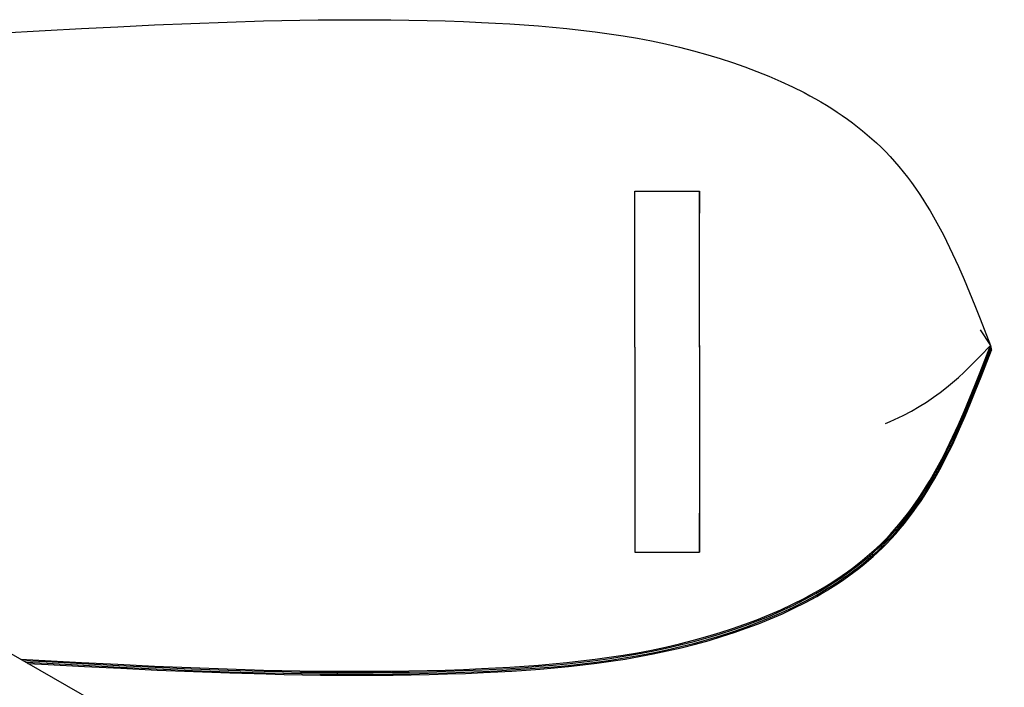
# Model space of a CAD drawing. Header units: millimetres. Extents: x -800 to 940, y -733 to 326.
# Tile 7 of 12: x -185 to -63, y 243 to 326. Entities that reach past the tile are written whole.
import ezdxf

# ---------------------------------------------------------------- set-up
doc = ezdxf.new("R2010")
doc.units = ezdxf.units.MM
doc.layers.add('VISIBLE', color=7, linetype='Continuous')

msp = doc.modelspace()

# ---------------------------------------------------------------- linework, layer by layer
at = {"layer": 'VISIBLE'}
for p, q in [((-182.18, 324.31), (-177.67, 324.56)), ((-177.67, 324.56), (-173.16, 324.79)), ((-173.16, 324.79), (-168.65, 325.01)), ((-168.65, 325.01), (-164.14, 325.2)), ((-164.14, 325.2), (-159.63, 325.37)), ((-159.63, 325.37), (-155.12, 325.5)), ((-155.12, 325.5), (-152.87, 325.56)), ((-152.87, 325.56), (-150.62, 325.6)), ((-150.62, 325.6), (-148.37, 325.63)), ((-148.37, 325.63), (-146.11, 325.65)), ((-146.11, 325.65), (-143.86, 325.66)), ((-143.86, 325.66), (-141.61, 325.66)), ((-141.61, 325.66), (-139.36, 325.64)), ((-139.36, 325.64), (-137.11, 325.61)), ((-137.11, 325.61), (-134.87, 325.56)), ((-134.87, 325.56), (-132.62, 325.5)), ((-132.62, 325.5), (-130.37, 325.42)), ((-130.37, 325.42), (-128.13, 325.33)), ((-128.13, 325.33), (-126.37, 325.24)), ((-126.37, 325.24), (-124.6, 325.14)), ((-124.6, 325.14), (-122.84, 325.02)), ((-122.84, 325.02), (-121.08, 324.89)), ((-121.08, 324.89), (-119.33, 324.74)), ((-119.33, 324.74), (-117.57, 324.58)), ((-117.57, 324.58), (-115.81, 324.38)), ((-200.2, 323.32), (-182.18, 324.31)), ((-115.81, 324.38), (-114.06, 324.17)), ((-114.06, 324.17), (-112.31, 323.92)), ((-112.31, 323.92), (-110.56, 323.65)), ((-110.56, 323.65), (-108.81, 323.35)), ((-108.81, 323.35), (-107.06, 323.02)), ((-107.06, 323.02), (-105.32, 322.65)), ((-105.32, 322.65), (-103.58, 322.25)), ((-103.58, 322.25), (-101.84, 321.8)), ((-101.84, 321.8), (-100.1, 321.32)), ((-100.1, 321.32), (-98.56, 320.86)), ((-98.56, 320.86), (-97.03, 320.36)), ((-97.03, 320.36), (-95.51, 319.83)), ((-95.51, 319.83), (-94, 319.26)), ((-94, 319.26), (-92.51, 318.66)), ((-92.51, 318.66), (-91.04, 318.02)), ((-91.04, 318.02), (-89.58, 317.34)), ((-89.58, 317.34), (-88.16, 316.62)), ((-88.16, 316.62), (-87.46, 316.24)), ((-87.46, 316.24), (-86.76, 315.86)), ((-86.76, 315.86), (-86.07, 315.46)), ((-86.07, 315.46), (-85.4, 315.05)), ((-85.4, 315.05), (-84.73, 314.64)), ((-84.73, 314.64), (-84.07, 314.21)), ((-84.07, 314.21), (-83.42, 313.77)), ((-83.42, 313.77), (-82.78, 313.32)), ((-300.46, 312.47), (410.62, -95.14)), ((-82.78, 313.32), (-82.15, 312.86)), ((-82.15, 312.86), (-81.53, 312.39)), ((-81.53, 312.39), (-80.92, 311.9)), ((-80.92, 311.9), (-80.33, 311.41)), ((-80.33, 311.41), (-79.75, 310.9)), ((-79.75, 310.9), (-79.18, 310.38)), ((-79.18, 310.38), (-78.62, 309.85)), ((-78.62, 309.85), (-78.08, 309.31)), ((-78.08, 309.31), (-77.5, 308.7)), ((-77.5, 308.7), (-76.94, 308.09)), ((-76.94, 308.09), (-76.4, 307.45)), ((-76.4, 307.45), (-75.87, 306.81)), ((-75.87, 306.81), (-75.36, 306.15)), ((-75.36, 306.15), (-74.86, 305.48)), ((-74.86, 305.48), (-74.37, 304.8)), ((-109.12, 304.37), (-109.12, 304.4)), ((-109.12, 304.4), (-109.12, 304.4)), ((-109.12, 304.4), (-109.12, 304.4)), ((-109.12, 304.4), (-101.11, 304.4)), ((-109.12, 304.32), (-109.12, 304.37)), ((-109.12, 304.25), (-109.12, 304.32)), ((-109.12, 304.15), (-109.12, 304.25)), ((-109.12, 304.03), (-109.12, 304.15)), ((-109.12, 303.87), (-109.12, 304.03)), ((-109.12, 303.69), (-109.12, 303.87)), ((-101.12, 303.69), (-101.12, 303.87)), ((-101.11, 304.37), (-101.11, 304.4)), ((-101.11, 304.4), (-101.11, 304.39)), ((-101.11, 304.4), (-101.11, 304.4)), ((-101.11, 304.39), (-101.11, 304.36)), ((-101.11, 304.32), (-101.11, 304.37)), ((-101.11, 304.36), (-101.11, 304.32)), ((-101.11, 304.25), (-101.11, 304.32)), ((-101.11, 304.32), (-101.11, 304.19)), ((-101.11, 304.15), (-101.11, 304.25)), ((-101.11, 304.19), (-101.11, 304.01)), ((-101.11, 304.03), (-101.11, 304.15)), ((-101.12, 303.87), (-101.11, 304.03)), ((-101.11, 304.01), (-101.11, 303.8)), ((-101.11, 303.8), (-101.11, 303.57)), ((-74.37, 304.8), (-73.89, 304.11)), ((-73.89, 304.11), (-73.43, 303.4)), ((-109.13, 303.24), (-109.12, 303.48)), ((-109.13, 302.96), (-109.13, 303.24)), ((-109.13, 302.65), (-109.13, 302.96)), ((-109.13, 302.48), (-109.13, 302.65)), ((-109.12, 303.48), (-109.12, 303.69)), ((-101.12, 303.48), (-101.12, 303.69)), ((-101.12, 303.24), (-101.12, 303.48)), ((-101.12, 302.96), (-101.12, 303.24)), ((-101.12, 302.65), (-101.12, 302.96)), ((-101.12, 302.48), (-101.12, 302.65)), ((-101.11, 303.57), (-101.11, 303.45)), ((-101.11, 303.45), (-101.11, 303.33)), ((-101.11, 303.33), (-101.11, 303.21)), ((-101.11, 303.21), (-101.11, 303.09)), ((-101.11, 303.09), (-101.11, 302.98)), ((-101.11, 302.98), (-101.11, 302.86)), ((-101.11, 302.86), (-101.11, 302.75)), ((-101.11, 302.75), (-101.11, 302.64)), ((-101.11, 302.64), (-101.11, 302.42)), ((-73.43, 303.4), (-72.98, 302.69)), ((-72.98, 302.69), (-72.55, 301.97)), ((-109.13, 302.3), (-109.13, 302.48)), ((-109.13, 302.11), (-109.13, 302.3)), ((-109.13, 301.91), (-109.13, 302.11)), ((-109.13, 301.7), (-109.13, 301.91)), ((-109.13, 301.49), (-109.13, 301.7)), ((-109.13, 301.26), (-109.13, 301.49)), ((-101.12, 302.3), (-101.12, 302.48)), ((-101.12, 302.11), (-101.12, 302.3)), ((-101.12, 301.91), (-101.12, 302.11)), ((-101.12, 301.7), (-101.12, 301.91)), ((-101.12, 301.49), (-101.12, 301.7)), ((-101.12, 301.26), (-101.12, 301.49)), ((-101.11, 302.42), (-101.11, 302.22)), ((-101.11, 302.22), (-101.11, 302.03)), ((-101.11, 302.03), (-101.1, 301.86)), ((-101.1, 301.86), (-101.1, 301.7)), ((-101.1, 300.83), (-101.1, 301.7)), ((-72.55, 301.97), (-72.12, 301.23)), ((-109.13, 301.02), (-109.13, 301.26)), ((-109.13, 300.77), (-109.13, 301.02)), ((-109.13, 300.51), (-109.13, 300.77)), ((-109.13, 300.24), (-109.13, 300.51)), ((-109.13, 299.95), (-109.13, 300.24)), ((-101.12, 301.02), (-101.12, 301.26)), ((-101.12, 300.77), (-101.12, 301.02)), ((-101.12, 300.51), (-101.12, 300.77)), ((-101.12, 300.24), (-101.12, 300.51)), ((-101.12, 299.95), (-101.12, 300.24)), ((-101.1, 299.94), (-101.1, 300.83)), ((-72.12, 301.23), (-71.7, 300.49)), ((-71.7, 300.49), (-71.3, 299.74)), ((-109.13, 299.66), (-109.13, 299.95)), ((-109.13, 299.35), (-109.13, 299.66)), ((-109.13, 299.05), (-109.13, 299.35)), ((-109.13, 298.75), (-109.13, 299.05)), ((-101.12, 299.66), (-101.12, 299.95)), ((-101.12, 299.35), (-101.12, 299.66)), ((-101.12, 299.05), (-101.12, 299.35)), ((-101.12, 298.75), (-101.12, 299.05)), ((-101.1, 299.04), (-101.1, 299.94)), ((-101.1, 298.12), (-101.1, 299.04)), ((-71.3, 299.74), (-70.9, 298.98)), ((-70.9, 298.98), (-70.51, 298.22)), ((-109.13, 298.1), (-109.13, 298.75)), ((-109.13, 297.41), (-109.13, 298.1)), ((-101.12, 298.1), (-101.12, 298.75)), ((-101.12, 297.41), (-101.12, 298.1)), ((-101.1, 297.18), (-101.1, 298.12)), ((-70.51, 298.22), (-70.13, 297.44)), ((-109.13, 296.68), (-109.13, 297.41)), ((-109.13, 296.31), (-109.13, 296.68)), ((-101.12, 296.68), (-101.12, 297.41)), ((-101.12, 296.31), (-101.12, 296.68)), ((-101.1, 296.24), (-101.1, 297.18)), ((-70.13, 297.44), (-69.76, 296.66)), ((-69.76, 296.66), (-69.03, 295.08)), ((-109.13, 295.92), (-109.13, 296.31)), ((-109.13, 295.52), (-109.13, 295.92)), ((-109.13, 295.12), (-109.13, 295.52)), ((-101.12, 295.92), (-101.12, 296.31)), ((-101.12, 295.52), (-101.12, 295.92)), ((-101.12, 295.12), (-101.12, 295.52)), ((-101.1, 295.28), (-101.1, 296.24)), ((-101.1, 294.31), (-101.1, 295.28)), ((-109.13, 294.71), (-109.13, 295.12)), ((-109.13, 294.28), (-109.13, 294.71)), ((-109.13, 293.85), (-109.13, 294.28)), ((-101.12, 294.71), (-101.12, 295.12)), ((-101.12, 294.28), (-101.12, 294.71)), ((-101.12, 293.85), (-101.12, 294.28)), ((-101.1, 293.33), (-101.1, 294.31)), ((-69.03, 295.08), (-68.33, 293.48)), ((-109.13, 293.41), (-109.13, 293.85)), ((-109.13, 292.97), (-109.13, 293.41)), ((-109.13, 292.51), (-109.13, 292.97)), ((-101.12, 293.41), (-101.12, 293.85)), ((-101.12, 292.97), (-101.12, 293.41)), ((-101.12, 292.51), (-101.12, 292.97)), ((-101.1, 292.34), (-101.1, 293.33)), ((-68.33, 293.48), (-67.65, 291.87)), ((-109.13, 292.05), (-109.13, 292.51)), ((-109.13, 291.58), (-109.13, 292.05)), ((-109.13, 291.34), (-109.13, 291.58)), ((-101.12, 292.05), (-101.12, 292.51)), ((-101.12, 291.58), (-101.12, 292.05)), ((-101.12, 291.34), (-101.12, 291.58)), ((-101.1, 291.34), (-101.1, 292.34)), ((-67.65, 291.87), (-66.99, 290.23)), ((-109.13, 291.1), (-109.13, 291.34)), ((-109.13, 290.85), (-109.13, 291.1)), ((-109.13, 290.61), (-109.13, 290.85)), ((-109.13, 290.36), (-109.13, 290.61)), ((-109.13, 290.11), (-109.13, 290.36)), ((-101.12, 291.1), (-101.12, 291.34)), ((-101.12, 290.85), (-101.12, 291.1)), ((-101.12, 290.61), (-101.12, 290.85)), ((-101.12, 290.36), (-101.12, 290.61)), ((-101.12, 290.11), (-101.12, 290.36)), ((-101.1, 290.34), (-101.1, 291.34)), ((-101.1, 289.33), (-101.1, 290.34)), ((-109.13, 289.86), (-109.13, 290.11)), ((-109.13, 289.61), (-109.13, 289.86)), ((-109.13, 289.36), (-109.13, 289.61)), ((-109.13, 289.1), (-109.13, 289.36)), ((-101.12, 289.86), (-101.12, 290.11)), ((-101.12, 289.61), (-101.12, 289.86)), ((-101.12, 289.36), (-101.12, 289.61)), ((-101.12, 289.1), (-101.12, 289.36)), ((-101.1, 288.32), (-101.1, 289.33)), ((-66.99, 290.23), (-66.34, 288.59)), ((-109.13, 288.85), (-109.13, 289.1)), ((-109.13, 288.59), (-109.13, 288.85)), ((-109.13, 288.33), (-109.13, 288.59)), ((-109.13, 288.06), (-109.13, 288.33)), ((-109.13, 287.8), (-109.13, 288.06)), ((-101.12, 288.85), (-101.12, 289.1)), ((-101.12, 288.59), (-101.12, 288.85)), ((-101.12, 288.33), (-101.12, 288.59)), ((-101.12, 288.06), (-101.12, 288.33)), ((-101.12, 287.8), (-101.12, 288.06)), ((-101.1, 287.3), (-101.1, 288.32)), ((-66.34, 288.59), (-65.07, 285.29)), ((-109.13, 287.53), (-109.13, 287.8)), ((-109.13, 287.27), (-109.13, 287.53)), ((-109.13, 287), (-109.13, 287.27)), ((-109.13, 286.73), (-109.13, 287)), ((-109.13, 286.45), (-109.13, 286.73)), ((-101.12, 287.53), (-101.12, 287.8)), ((-101.12, 287.27), (-101.12, 287.53)), ((-101.12, 287), (-101.12, 287.27)), ((-101.12, 286.73), (-101.12, 287)), ((-101.12, 286.45), (-101.12, 286.73)), ((-101.1, 286.29), (-101.1, 287.3)), ((-66.34, 287.24), (-65.07, 285.29)), ((-109.13, 286.18), (-109.13, 286.45)), ((-109.13, 285.91), (-109.13, 286.18)), ((-109.13, 285.63), (-109.13, 285.91)), ((-109.13, 285.35), (-109.13, 285.63)), ((-101.12, 286.18), (-101.12, 286.45)), ((-101.12, 285.91), (-101.12, 286.18)), ((-101.12, 285.63), (-101.12, 285.91)), ((-101.12, 285.35), (-101.12, 285.63)), ((-101.1, 285.27), (-101.1, 286.29)), ((-109.13, 285.06), (-109.13, 285.35)), ((-109.13, 285.06), (-109.13, 284.77)), ((-109.13, 284.77), (-109.13, 284.48)), ((-109.13, 284.48), (-109.13, 284.19)), ((-101.12, 285.06), (-101.12, 285.35)), ((-101.12, 285.06), (-101.12, 284.77)), ((-101.12, 284.77), (-101.12, 284.48)), ((-101.12, 284.48), (-101.12, 284.19)), ((-101.1, 285.27), (-101.1, 284.25)), ((-101.1, 284.25), (-101.1, 283.23)), ((-66.34, 281.98), (-65.07, 285.29)), ((-66.34, 282), (-65.07, 285.29)), ((-66.34, 283.96), (-65.07, 285.29)), ((-66.3, 281.81), (-65.03, 285.11)), ((-66.3, 281.83), (-65.03, 285.11)), ((-66.25, 281.59), (-64.97, 284.89)), ((-66.25, 281.61), (-64.97, 284.89)), ((-66.21, 281.42), (-64.94, 284.72)), ((-66.21, 281.44), (-64.94, 284.72)), ((-65.21, 284.64), (-64.97, 284.89)), ((-65.2, 284.93), (-65.03, 285.11)), ((-65.11, 284.53), (-64.94, 284.72)), ((-65.09, 285.22), (-65.03, 285.11)), ((-65.08, 285.33), (-65.07, 285.29)), ((-65.08, 285.25), (-65.03, 285.11)), ((-65.07, 285.28), (-65.07, 285.29)), ((-65.06, 285.02), (-64.97, 284.89)), ((-65.04, 285.16), (-65.03, 285.11)), ((-65.04, 285.07), (-64.97, 284.89)), ((-65.03, 285.11), (-65.03, 285.11)), ((-65, 284.82), (-64.94, 284.72)), ((-64.99, 284.93), (-64.97, 284.89)), ((-64.99, 284.85), (-64.94, 284.72)), ((-64.98, 284.88), (-64.97, 284.89)), ((-64.95, 284.76), (-64.94, 284.72)), ((-64.94, 284.71), (-64.94, 284.72)), ((-109.13, 284.19), (-109.13, 283.89)), ((-109.13, 283.89), (-109.13, 283.6)), ((-109.13, 283.6), (-109.13, 283.3)), ((-109.13, 283.3), (-109.13, 283.01)), ((-101.12, 284.19), (-101.12, 283.89)), ((-101.12, 283.89), (-101.12, 283.6)), ((-101.12, 283.6), (-101.12, 283.3)), ((-101.12, 283.3), (-101.12, 283.01)), ((-101.1, 283.23), (-101.1, 282.22)), ((-67.65, 282.64), (-66.34, 283.96)), ((-109.13, 283.01), (-109.13, 282.71)), ((-109.13, 282.71), (-109.13, 282.41)), ((-109.13, 282.41), (-109.13, 282.11)), ((-109.13, 282.11), (-109.13, 281.81)), ((-109.13, 281.81), (-109.13, 281.51)), ((-101.12, 283.01), (-101.12, 282.71)), ((-101.12, 282.71), (-101.12, 282.41)), ((-101.12, 282.41), (-101.12, 282.11)), ((-101.12, 282.11), (-101.12, 281.81)), ((-101.12, 281.81), (-101.12, 281.51)), ((-101.1, 282.22), (-101.1, 281.21)), ((-69.03, 281.34), (-68.33, 281.99)), ((-68.33, 281.99), (-67.65, 282.64)), ((-66.99, 280.34), (-66.34, 281.98)), ((-66.95, 280.17), (-66.3, 281.81)), ((-109.13, 281.51), (-109.13, 281.2)), ((-109.13, 281.2), (-109.13, 280.9)), ((-109.13, 280.9), (-109.13, 280.6)), ((-109.13, 280.6), (-109.13, 280.3)), ((-101.12, 281.51), (-101.12, 281.2)), ((-101.12, 281.2), (-101.12, 280.9)), ((-101.12, 280.9), (-101.12, 280.6)), ((-101.12, 280.6), (-101.12, 280.3)), ((-101.1, 281.21), (-101.1, 280.21)), ((-70.51, 280.08), (-69.76, 280.71)), ((-69.76, 280.71), (-69.03, 281.34)), ((-66.9, 279.94), (-66.25, 281.59)), ((-66.86, 279.78), (-66.21, 281.42)), ((-109.13, 280.3), (-109.13, 279.99)), ((-109.13, 279.99), (-109.13, 279.69)), ((-109.13, 279.69), (-109.13, 279.39)), ((-109.13, 279.39), (-109.13, 279.09)), ((-101.12, 280.3), (-101.12, 279.99)), ((-101.12, 279.99), (-101.12, 279.69)), ((-101.12, 279.69), (-101.12, 279.39)), ((-101.12, 279.39), (-101.12, 279.09)), ((-101.1, 280.21), (-101.1, 279.21)), ((-72.12, 278.87), (-71.3, 279.47)), ((-71.3, 279.47), (-70.51, 280.08)), ((-67.65, 278.7), (-66.99, 280.34)), ((-67.61, 278.54), (-66.95, 280.17)), ((-67.56, 278.31), (-66.9, 279.94)), ((-67.52, 278.15), (-66.86, 279.78)), ((-109.13, 279.09), (-109.13, 278.78)), ((-109.13, 278.78), (-109.13, 278.48)), ((-109.13, 278.48), (-109.13, 278.18)), ((-109.13, 278.18), (-109.13, 277.88)), ((-101.12, 279.09), (-101.12, 278.78)), ((-101.12, 278.78), (-101.12, 278.48)), ((-101.12, 278.48), (-101.12, 278.18)), ((-101.12, 278.18), (-101.12, 277.88)), ((-101.1, 279.21), (-101.1, 278.22)), ((-101.1, 278.22), (-101.1, 277.23)), ((-73.9, 277.71), (-72.99, 278.28)), ((-72.99, 278.28), (-72.12, 278.87)), ((-68.33, 277.09), (-67.65, 278.7)), ((-68.29, 276.92), (-67.61, 278.54)), ((-68.24, 276.7), (-67.56, 278.31)), ((-68.2, 276.53), (-67.52, 278.15)), ((-109.13, 277.88), (-109.13, 277.57)), ((-109.13, 277.57), (-109.13, 276.97)), ((-109.13, 276.97), (-109.13, 276.37)), ((-101.12, 277.88), (-101.12, 277.57)), ((-101.12, 277.57), (-101.12, 276.97)), ((-101.12, 276.97), (-101.12, 276.37)), ((-101.1, 277.23), (-101.1, 276.26)), ((-75.87, 276.63), (-74.86, 277.16)), ((-74.86, 277.16), (-73.9, 277.71)), ((-69.03, 275.49), (-68.33, 277.09)), ((-68.99, 275.32), (-68.29, 276.92)), ((-109.13, 276.37), (-109.13, 275.78)), ((-109.13, 275.78), (-109.13, 275.19)), ((-101.12, 276.37), (-101.12, 275.78)), ((-101.12, 275.78), (-101.12, 275.19)), ((-101.1, 276.26), (-101.1, 275.3)), ((-78.08, 275.62), (-77.5, 275.87)), ((-77.5, 275.87), (-76.94, 276.11)), ((-76.94, 276.11), (-75.87, 276.63)), ((-68.94, 275.1), (-68.24, 276.7)), ((-68.89, 274.94), (-68.2, 276.53)), ((-109.13, 275.19), (-109.13, 274.6)), ((-109.13, 274.6), (-109.13, 274.03)), ((-101.12, 275.19), (-101.12, 274.6)), ((-101.12, 274.6), (-101.12, 274.03)), ((-101.1, 275.3), (-101.1, 274.35)), ((-69.76, 273.91), (-69.03, 275.49)), ((-69.71, 273.74), (-68.99, 275.32)), ((-69.66, 273.52), (-68.94, 275.1)), ((-69.62, 273.36), (-68.89, 274.94)), ((-109.13, 274.03), (-109.13, 273.45)), ((-109.13, 273.45), (-109.13, 272.89)), ((-101.12, 274.03), (-101.12, 273.45)), ((-101.12, 273.45), (-101.12, 272.89)), ((-101.1, 274.35), (-101.1, 273.41)), ((-101.1, 273.41), (-101.1, 272.48)), ((-70.13, 273.13), (-69.76, 273.91)), ((-70.09, 272.96), (-69.71, 273.74)), ((-70.03, 272.74), (-69.66, 273.52)), ((-69.99, 272.58), (-69.62, 273.36)), ((-109.13, 272.89), (-109.13, 272.33)), ((-109.13, 272.33), (-109.13, 271.78)), ((-101.12, 272.89), (-101.12, 272.33)), ((-101.12, 272.33), (-101.12, 271.78)), ((-101.1, 272.48), (-101.1, 271.57)), ((-70.9, 271.59), (-70.51, 272.35)), ((-70.86, 271.42), (-70.47, 272.19)), ((-70.51, 272.35), (-70.13, 273.13)), ((-70.47, 272.19), (-70.09, 272.96)), ((-70.41, 271.97), (-70.03, 272.74)), ((-70.37, 271.81), (-69.99, 272.58)), ((-109.13, 271.78), (-109.13, 271.24)), ((-109.13, 271.24), (-109.13, 270.18)), ((-101.12, 271.78), (-101.12, 271.24)), ((-101.12, 271.24), (-101.12, 270.18)), ((-101.1, 271.57), (-101.1, 270.68)), ((-71.7, 270.08), (-71.3, 270.83)), ((-71.3, 270.83), (-70.9, 271.59)), ((-71.25, 270.67), (-70.86, 271.42)), ((-71.2, 270.45), (-70.8, 271.21)), ((-71.15, 270.29), (-70.76, 271.04)), ((-70.8, 271.21), (-70.41, 271.97)), ((-70.76, 271.04), (-70.37, 271.81)), ((-109.13, 270.18), (-109.13, 269.18)), ((-101.12, 270.18), (-101.12, 269.18)), ((-101.1, 270.68), (-101.1, 269.87)), ((-101.1, 269.87), (-101.1, 269.08)), ((-72.12, 269.34), (-71.7, 270.08)), ((-72.08, 269.17), (-71.66, 269.92)), ((-72.02, 268.96), (-71.6, 269.7)), ((-71.66, 269.92), (-71.25, 270.67)), ((-71.6, 269.7), (-71.2, 270.45)), ((-71.56, 269.54), (-71.15, 270.29)), ((-109.13, 269.18), (-109.13, 268.22)), ((-101.12, 269.18), (-101.12, 268.22)), ((-101.1, 269.08), (-101.1, 268.29)), ((-72.98, 267.88), (-72.55, 268.6)), ((-72.94, 267.72), (-72.5, 268.44)), ((-72.55, 268.6), (-72.12, 269.34)), ((-72.5, 268.44), (-72.08, 269.17)), ((-72.44, 268.23), (-72.02, 268.96)), ((-72.4, 268.07), (-71.97, 268.8)), ((-71.97, 268.8), (-71.56, 269.54)), ((-109.13, 268.22), (-109.13, 267.76)), ((-109.13, 267.76), (-109.13, 267.32)), ((-109.13, 267.32), (-109.13, 266.87)), ((-101.12, 268.22), (-101.12, 267.76)), ((-101.12, 267.76), (-101.12, 267.32)), ((-101.12, 267.32), (-101.12, 266.87)), ((-101.1, 268.29), (-101.1, 267.52)), ((-101.1, 267.52), (-101.1, 266.75)), ((-73.89, 266.46), (-73.43, 267.17)), ((-73.43, 267.17), (-72.98, 267.88)), ((-73.39, 267.01), (-72.94, 267.72)), ((-73.33, 266.79), (-72.88, 267.51)), ((-73.29, 266.63), (-72.84, 267.34)), ((-72.88, 267.51), (-72.44, 268.23)), ((-72.84, 267.34), (-72.4, 268.07)), ((-109.13, 266.87), (-109.13, 266.44)), ((-109.13, 266.44), (-109.13, 266.03)), ((-109.13, 266.03), (-109.13, 265.64)), ((-101.12, 266.87), (-101.12, 266.44)), ((-101.12, 266.44), (-101.12, 266.03)), ((-101.12, 266.03), (-101.12, 265.64)), ((-101.1, 266.75), (-101.1, 266)), ((-101.1, 266), (-101.1, 265.25)), ((-74.37, 265.77), (-73.89, 266.46)), ((-74.32, 265.61), (-73.85, 266.3)), ((-74.26, 265.4), (-73.79, 266.09)), ((-73.85, 266.3), (-73.39, 267.01)), ((-73.79, 266.09), (-73.33, 266.79)), ((-73.75, 265.93), (-73.29, 266.63)), ((-109.13, 265.64), (-109.13, 265.26)), ((-109.13, 265.26), (-109.13, 264.89)), ((-109.13, 264.89), (-109.13, 264.54)), ((-101.12, 265.64), (-101.12, 265.26)), ((-101.12, 265.26), (-101.12, 264.89)), ((-101.12, 264.89), (-101.12, 264.54)), ((-101.1, 265.25), (-101.1, 264.52)), ((-75.36, 264.42), (-74.86, 265.09)), ((-75.31, 264.26), (-74.81, 264.93)), ((-75.25, 264.05), (-74.75, 264.72)), ((-74.86, 265.09), (-74.37, 265.77)), ((-74.81, 264.93), (-74.32, 265.61)), ((-74.75, 264.72), (-74.26, 265.4)), ((-74.71, 264.56), (-74.22, 265.24)), ((-74.22, 265.24), (-73.75, 265.93)), ((-109.13, 264.54), (-109.13, 264.2)), ((-109.13, 264.2), (-109.13, 263.88)), ((-109.13, 263.88), (-109.13, 263.57)), ((-109.13, 263.57), (-109.13, 263.28)), ((-101.12, 264.54), (-101.12, 264.2)), ((-101.12, 264.2), (-101.12, 263.88)), ((-101.12, 263.88), (-101.12, 263.57)), ((-101.12, 263.57), (-101.12, 263.28)), ((-101.11, 263.84), (-101.1, 264.2)), ((-101.11, 263.44), (-101.11, 263.84)), ((-101.1, 264.2), (-101.1, 264.52)), ((-76.4, 263.12), (-75.87, 263.76)), ((-76.35, 262.96), (-75.82, 263.6)), ((-75.87, 263.76), (-75.36, 264.42)), ((-75.82, 263.6), (-75.31, 264.26)), ((-75.76, 263.39), (-75.25, 264.05)), ((-75.72, 263.23), (-75.21, 263.89)), ((-75.21, 263.89), (-74.71, 264.56)), ((-109.13, 263.28), (-109.13, 263)), ((-109.13, 263), (-109.13, 262.73)), ((-109.13, 262.73), (-109.13, 262.47)), ((-109.13, 262.47), (-109.13, 262.23)), ((-101.12, 263.28), (-101.12, 263)), ((-101.12, 263), (-101.12, 262.73)), ((-101.12, 262.73), (-101.12, 262.47)), ((-101.12, 262.47), (-101.12, 262.23)), ((-101.11, 263.02), (-101.11, 263.44)), ((-101.11, 262.81), (-101.11, 263.02)), ((-101.11, 262.59), (-101.11, 262.81)), ((-101.11, 262.37), (-101.11, 262.59)), ((-101.11, 262.15), (-101.11, 262.37)), ((-77.5, 261.87), (-76.94, 262.48)), ((-77.46, 261.71), (-76.9, 262.33)), ((-76.94, 262.48), (-76.4, 263.12)), ((-76.9, 262.33), (-76.35, 262.96)), ((-76.84, 262.12), (-76.29, 262.75)), ((-76.79, 261.96), (-76.25, 262.59)), ((-76.29, 262.75), (-75.76, 263.39)), ((-76.25, 262.59), (-75.72, 263.23)), ((-109.13, 262.23), (-109.13, 262)), ((-109.13, 262), (-109.13, 261.79)), ((-109.13, 261.79), (-109.13, 261.58)), ((-109.13, 261.58), (-109.12, 261.21)), ((-109.12, 261.21), (-109.12, 260.88)), ((-101.12, 262.23), (-101.12, 262)), ((-101.12, 262), (-101.12, 261.79)), ((-101.12, 261.79), (-101.12, 261.58)), ((-101.12, 261.58), (-101.12, 261.21)), ((-101.12, 261.21), (-101.12, 260.88)), ((-101.11, 261.93), (-101.11, 262.15)), ((-101.11, 261.71), (-101.11, 261.93)), ((-101.11, 261.49), (-101.11, 261.71)), ((-101.11, 261.28), (-101.11, 261.49)), ((-101.11, 261.08), (-101.11, 261.28)), ((-101.11, 260.88), (-101.11, 261.08)), ((-78.62, 260.72), (-78.08, 261.26)), ((-78.57, 260.56), (-78.03, 261.1)), ((-78.08, 261.26), (-77.5, 261.87)), ((-78.03, 261.1), (-77.46, 261.71)), ((-77.97, 260.9), (-77.39, 261.5)), ((-77.92, 260.74), (-77.35, 261.34)), ((-77.39, 261.5), (-76.84, 262.12)), ((-77.35, 261.34), (-76.79, 261.96)), ((-109.12, 260.88), (-109.12, 260.6)), ((-109.12, 260.6), (-109.12, 260.36)), ((-109.12, 260.36), (-109.12, 260.16)), ((-109.12, 260.16), (-109.12, 259.99)), ((-109.12, 259.99), (-109.12, 259.87)), ((-109.12, 259.87), (-109.12, 259.78)), ((-101.12, 260.88), (-101.12, 260.6)), ((-101.12, 260.6), (-101.11, 260.36)), ((-101.11, 260.52), (-101.11, 260.88)), ((-101.11, 260.2), (-101.11, 260.52)), ((-101.11, 260.36), (-101.11, 260.16)), ((-101.11, 259.95), (-101.11, 260.2)), ((-101.11, 260.16), (-101.11, 259.99)), ((-101.11, 259.99), (-101.11, 259.87)), ((-101.11, 259.85), (-101.11, 259.95)), ((-101.11, 259.87), (-101.11, 259.78)), ((-101.11, 259.77), (-101.11, 259.85)), ((-79.75, 259.67), (-79.18, 260.19)), ((-79.7, 259.51), (-79.13, 260.03)), ((-79.18, 260.19), (-78.62, 260.72)), ((-79.13, 260.03), (-78.57, 260.56)), ((-79.07, 259.82), (-78.51, 260.35)), ((-79.02, 259.67), (-78.46, 260.2)), ((-78.51, 260.35), (-77.97, 260.9)), ((-78.46, 260.2), (-77.92, 260.74)), ((-109.12, 259.78), (-109.12, 259.72)), ((-109.12, 259.72), (-109.12, 259.69)), ((-109.12, 259.69), (-101.11, 259.69)), ((-101.11, 259.78), (-101.11, 259.72)), ((-101.11, 259.72), (-101.11, 259.77)), ((-101.11, 259.69), (-101.11, 259.72)), ((-101.11, 259.72), (-101.11, 259.69)), ((-101.11, 259.69), (-101.11, 259.69)), ((-81.53, 258.18), (-80.92, 258.67)), ((-80.92, 258.67), (-80.33, 259.16)), ((-80.88, 258.51), (-80.28, 259.01)), ((-80.81, 258.31), (-80.22, 258.8)), ((-80.76, 258.15), (-80.17, 258.65)), ((-80.33, 259.16), (-79.75, 259.67)), ((-80.28, 259.01), (-79.7, 259.51)), ((-80.22, 258.8), (-79.64, 259.31)), ((-80.17, 258.65), (-79.59, 259.15)), ((-79.64, 259.31), (-79.07, 259.82)), ((-79.59, 259.15), (-79.02, 259.67)), ((-82.78, 257.25), (-82.15, 257.71)), ((-82.73, 257.1), (-82.1, 257.56)), ((-82.15, 257.71), (-81.53, 258.18)), ((-82.1, 257.56), (-81.48, 258.03)), ((-82.03, 257.35), (-81.42, 257.82)), ((-81.98, 257.2), (-81.37, 257.67)), ((-81.48, 258.03), (-80.88, 258.51)), ((-81.42, 257.82), (-80.81, 258.31)), ((-81.37, 257.67), (-80.76, 258.15)), ((-84.73, 255.93), (-84.07, 256.36)), ((-84.68, 255.78), (-84.02, 256.21)), ((-84.07, 256.36), (-83.42, 256.8)), ((-84.02, 256.21), (-83.37, 256.65)), ((-83.95, 256), (-83.3, 256.44)), ((-83.9, 255.85), (-83.25, 256.29)), ((-83.42, 256.8), (-82.78, 257.25)), ((-83.37, 256.65), (-82.73, 257.1)), ((-83.3, 256.44), (-82.66, 256.89)), ((-83.25, 256.29), (-82.61, 256.74)), ((-82.66, 256.89), (-82.03, 257.35)), ((-82.61, 256.74), (-81.98, 257.2)), ((-86.76, 254.71), (-86.07, 255.11)), ((-86.71, 254.56), (-86.02, 254.96)), ((-86.07, 255.11), (-85.4, 255.52)), ((-86.02, 254.96), (-85.35, 255.36)), ((-85.95, 254.75), (-85.28, 255.16)), ((-85.9, 254.6), (-85.23, 255.01)), ((-85.4, 255.52), (-84.73, 255.93)), ((-85.35, 255.36), (-84.68, 255.78)), ((-85.28, 255.16), (-84.61, 255.58)), ((-85.23, 255.01), (-84.56, 255.42)), ((-84.61, 255.58), (-83.95, 256)), ((-84.56, 255.42), (-83.9, 255.85)), ((-89.58, 253.23), (-88.16, 253.95)), ((-89.53, 253.08), (-88.11, 253.8)), ((-88.16, 253.95), (-87.46, 254.33)), ((-88.11, 253.8), (-87.4, 254.18)), ((-88.03, 253.6), (-87.33, 253.97)), ((-87.98, 253.45), (-87.28, 253.82)), ((-87.46, 254.33), (-86.76, 254.71)), ((-87.4, 254.18), (-86.71, 254.56)), ((-87.33, 253.97), (-86.64, 254.36)), ((-87.28, 253.82), (-86.59, 254.2)), ((-86.64, 254.36), (-85.95, 254.75)), ((-86.59, 254.2), (-85.9, 254.6)), ((-92.51, 251.91), (-91.04, 252.55)), ((-91.04, 252.55), (-89.58, 253.23)), ((-90.98, 252.4), (-89.53, 253.08)), ((-90.91, 252.2), (-89.46, 252.88)), ((-90.85, 252.05), (-89.41, 252.73)), ((-89.46, 252.88), (-88.03, 253.6)), ((-89.41, 252.73), (-87.98, 253.45)), ((-95.51, 250.74), (-94, 251.31)), ((-94, 251.31), (-92.51, 251.91)), ((-93.95, 251.16), (-92.46, 251.76)), ((-93.87, 250.95), (-92.38, 251.56)), ((-93.82, 250.8), (-92.33, 251.41)), ((-92.46, 251.76), (-90.98, 252.4)), ((-92.38, 251.56), (-90.91, 252.2)), ((-92.33, 251.41), (-90.85, 252.05)), ((-98.56, 249.71), (-97.03, 250.21)), ((-97.03, 250.21), (-95.51, 250.74)), ((-96.98, 250.06), (-95.46, 250.59)), ((-96.9, 249.86), (-95.38, 250.39)), ((-96.84, 249.71), (-95.32, 250.24)), ((-95.46, 250.59), (-93.95, 251.16)), ((-95.38, 250.39), (-93.87, 250.95)), ((-95.32, 250.24), (-93.82, 250.8)), ((-101.84, 248.77), (-100.1, 249.25)), ((-101.78, 248.62), (-100.04, 249.1)), ((-101.69, 248.42), (-99.96, 248.9)), ((-100.1, 249.25), (-98.56, 249.71)), ((-100.04, 249.1), (-98.51, 249.56)), ((-99.96, 248.9), (-98.43, 249.36)), ((-99.9, 248.75), (-98.37, 249.21)), ((-98.51, 249.56), (-96.98, 250.06)), ((-98.43, 249.36), (-96.9, 249.86)), ((-98.37, 249.21), (-96.84, 249.71)), ((-107.06, 247.55), (-105.32, 247.92)), ((-107, 247.4), (-105.25, 247.77)), ((-105.32, 247.92), (-103.58, 248.33)), ((-105.25, 247.77), (-103.51, 248.18)), ((-105.17, 247.57), (-103.43, 247.98)), ((-105.11, 247.43), (-103.37, 247.83)), ((-103.58, 248.33), (-101.84, 248.77)), ((-103.51, 248.18), (-101.78, 248.62)), ((-103.43, 247.98), (-101.69, 248.42)), ((-103.37, 247.83), (-101.63, 248.27)), ((-101.63, 248.27), (-99.9, 248.75)), ((-185.23, 246.42), (-182.18, 246.26)), ((-114.06, 246.4), (-112.31, 246.65)), ((-113.99, 246.26), (-112.24, 246.5)), ((-112.31, 246.65), (-110.56, 246.92)), ((-112.24, 246.5), (-110.49, 246.77)), ((-112.15, 246.3), (-110.4, 246.57)), ((-112.08, 246.15), (-110.34, 246.42)), ((-110.56, 246.92), (-108.81, 247.22)), ((-110.49, 246.77), (-108.74, 247.07)), ((-110.4, 246.57), (-108.66, 246.87)), ((-110.34, 246.42), (-108.59, 246.73)), ((-108.81, 247.22), (-107.06, 247.55)), ((-108.74, 247.07), (-107, 247.4)), ((-108.66, 246.87), (-106.91, 247.21)), ((-108.59, 246.73), (-106.85, 247.06)), ((-106.91, 247.21), (-105.17, 247.57)), ((-106.85, 247.06), (-105.11, 247.43)), ((-184.96, 246.27), (-182.07, 246.11)), ((-184.6, 246.06), (-181.92, 245.91)), ((-184.32, 245.9), (-181.81, 245.76)), ((-182.18, 246.26), (-177.67, 246.01)), ((-182.07, 246.11), (-177.56, 245.86)), ((-181.92, 245.91), (-177.42, 245.67)), ((-181.81, 245.76), (-177.31, 245.52)), ((-177.67, 246.01), (-173.16, 245.78)), ((-177.56, 245.86), (-173.05, 245.63)), ((-177.42, 245.67), (-172.92, 245.43)), ((-177.31, 245.52), (-172.81, 245.29)), ((-173.16, 245.78), (-168.65, 245.56)), ((-173.05, 245.63), (-168.55, 245.41)), ((-172.92, 245.43), (-168.41, 245.22)), ((-172.81, 245.29), (-168.31, 245.07)), ((-168.65, 245.56), (-164.14, 245.37)), ((-168.55, 245.41), (-164.04, 245.22)), ((-168.41, 245.22), (-163.91, 245.02)), ((-164.14, 245.37), (-159.63, 245.2)), ((-164.04, 245.22), (-159.53, 245.05)), ((-159.63, 245.2), (-155.12, 245.07)), ((-130.37, 245.15), (-128.13, 245.25)), ((-128.13, 245.25), (-126.37, 245.33)), ((-126.37, 245.33), (-124.6, 245.43)), ((-126.29, 245.19), (-124.53, 245.28)), ((-124.6, 245.43), (-122.84, 245.55)), ((-124.53, 245.28), (-122.77, 245.4)), ((-124.43, 245.09), (-122.67, 245.2)), ((-122.84, 245.55), (-121.08, 245.68)), ((-122.77, 245.4), (-121.01, 245.53)), ((-122.67, 245.2), (-120.91, 245.33)), ((-121.08, 245.68), (-119.33, 245.83)), ((-121.01, 245.53), (-119.25, 245.68)), ((-120.91, 245.33), (-119.16, 245.48)), ((-120.84, 245.19), (-119.09, 245.33)), ((-119.33, 245.83), (-117.57, 246)), ((-119.25, 245.68), (-117.5, 245.85)), ((-119.16, 245.48), (-117.4, 245.65)), ((-119.09, 245.33), (-117.33, 245.5)), ((-117.57, 246), (-115.81, 246.19)), ((-117.5, 245.85), (-115.74, 246.04)), ((-117.4, 245.65), (-115.65, 245.84)), ((-117.33, 245.5), (-115.58, 245.7)), ((-115.81, 246.19), (-114.06, 246.4)), ((-115.74, 246.04), (-113.99, 246.26)), ((-115.65, 245.84), (-113.9, 246.06)), ((-115.58, 245.7), (-113.83, 245.91)), ((-113.9, 246.06), (-112.15, 246.3)), ((-113.83, 245.91), (-112.08, 246.15)), ((-168.31, 245.07), (-163.81, 244.88)), ((-163.91, 245.02), (-159.41, 244.86)), ((-163.81, 244.88), (-159.31, 244.71)), ((-159.53, 245.05), (-155.03, 244.92)), ((-159.41, 244.86), (-154.91, 244.72)), ((-159.31, 244.71), (-154.81, 244.58)), ((-155.12, 245.07), (-152.87, 245.01)), ((-155.03, 244.92), (-152.78, 244.87)), ((-154.91, 244.72), (-152.66, 244.67)), ((-154.81, 244.58), (-152.56, 244.53)), ((-152.87, 245.01), (-150.62, 244.97)), ((-152.78, 244.87), (-150.53, 244.82)), ((-152.66, 244.67), (-150.41, 244.63)), ((-152.56, 244.53), (-150.32, 244.48)), ((-150.62, 244.97), (-148.37, 244.94)), ((-150.53, 244.82), (-148.28, 244.79)), ((-150.41, 244.63), (-148.16, 244.6)), ((-150.32, 244.48), (-148.07, 244.45)), ((-148.37, 244.94), (-146.11, 244.92)), ((-148.28, 244.79), (-146.03, 244.77)), ((-148.16, 244.6), (-145.91, 244.58)), ((-148.07, 244.45), (-145.82, 244.43)), ((-146.11, 244.92), (-143.86, 244.91)), ((-146.03, 244.77), (-143.78, 244.76)), ((-145.91, 244.58), (-143.66, 244.57)), ((-145.82, 244.43), (-143.58, 244.42)), ((-143.86, 244.91), (-141.61, 244.92)), ((-143.78, 244.76), (-141.53, 244.77)), ((-143.66, 244.57), (-141.41, 244.57)), ((-143.58, 244.42), (-141.33, 244.43)), ((-141.61, 244.92), (-139.36, 244.93)), ((-141.53, 244.77), (-139.28, 244.79)), ((-141.41, 244.57), (-139.17, 244.59)), ((-141.33, 244.43), (-139.08, 244.44)), ((-139.36, 244.93), (-137.11, 244.96)), ((-139.28, 244.79), (-137.03, 244.82)), ((-139.17, 244.59), (-136.92, 244.62)), ((-139.08, 244.44), (-136.84, 244.48)), ((-137.11, 244.96), (-134.87, 245.01)), ((-137.03, 244.82), (-134.79, 244.86)), ((-136.92, 244.62), (-134.68, 244.67)), ((-136.84, 244.48), (-134.6, 244.52)), ((-134.87, 245.01), (-132.62, 245.07)), ((-134.79, 244.86), (-132.54, 244.93)), ((-134.68, 244.67), (-132.43, 244.73)), ((-134.6, 244.52), (-132.35, 244.58)), ((-132.62, 245.07), (-130.37, 245.15)), ((-132.54, 244.93), (-130.29, 245)), ((-132.43, 244.73), (-130.19, 244.81)), ((-132.35, 244.58), (-130.11, 244.66)), ((-130.29, 245), (-128.05, 245.1)), ((-130.19, 244.81), (-127.95, 244.9)), ((-130.11, 244.66), (-127.87, 244.76)), ((-128.05, 245.1), (-126.29, 245.19)), ((-127.95, 244.9), (-126.19, 244.99)), ((-127.87, 244.76), (-126.11, 244.84)), ((-126.19, 244.99), (-124.43, 245.09)), ((-126.11, 244.84), (-124.36, 244.94)), ((-124.36, 244.94), (-122.6, 245.06)), ((-122.6, 245.06), (-120.84, 245.19))]:
    msp.add_line(p, q, dxfattribs=at)

doc.saveas('drawing.dxf')
